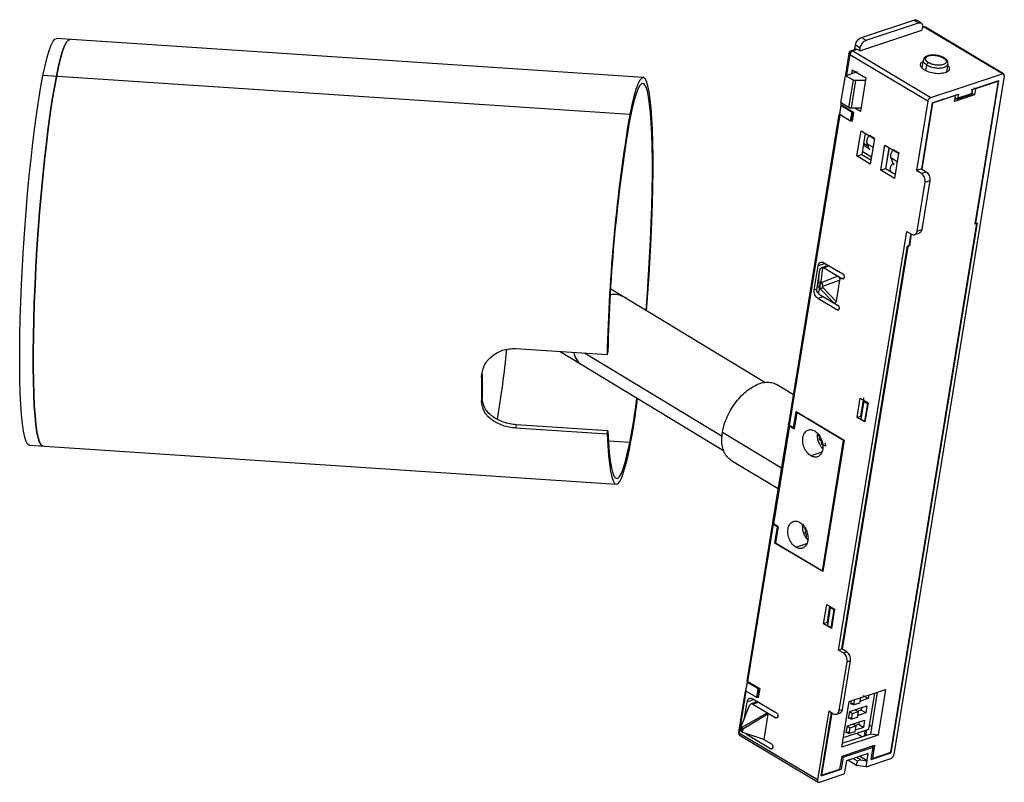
# Paper-space layout '_Isométrica' of a CAD drawing. Header units: millimetres. Extents: x -239 to -94, y -98 to 14.
import ezdxf

# ---------------------------------------------------------------- set-up
doc = ezdxf.new("R2010")
doc.units = ezdxf.units.MM

psp = doc.layouts.new('_Isométrica')

# ---------------------------------------------------------------- linework, layer by layer
at = {"color": 7, "linetype": 'Continuous', "lineweight": 25}
for p, q in [((-114.66, 11.74), (-106.93, 14.3)), ((-113.96, 11.33), (-106.23, 13.89)), ((-106.93, 14.3), (-106.23, 13.89)), ((-105.86, 13.87), (-106.56, 14.28)), ((-105.67, 13.24), (-105.74, 12.8)), ((-105.39, 13.24), (-105.69, 13.14)), ((-93.89, 6.39), (-105.39, 13.24)), ((-93.71, 6.38), (-105.2, 13.23)), ((-114.88, 9.78), (-105.74, 12.8)), ((-114.66, 11.74), (-113.96, 11.33)), ((-146.78, 5.83), (-233.21, 11.58)), ((-115.61, 9.97), (-115.5, 10.63)), ((-115.5, 10.63), (-114.81, 10.22)), ((-114.88, 9.78), (-114.81, 10.22)), ((-116.5, 9.39), (-117.01, 6.22)), ((-116.35, 9.2), (-116.83, 6.26)), ((-116.35, 9.68), (-116.38, 9.64)), ((-104.86, 2.34), (-116.35, 9.2)), ((-115.46, 10.02), (-116.16, 9.79)), ((-115.23, 9.98), (-115.93, 9.75)), ((-115.93, 9.75), (-104.43, 2.9)), ((-114.88, 9.78), (-115.23, 9.98)), ((-105.54, 8.41), (-105.73, 7.25)), ((-105.16, 6.84), (-105.02, 7.69)), ((-102.08, 6.67), (-101.89, 7.82)), ((-148.77, 0.4), (-235.2, 6.14)), ((-117.66, 2.1), (-117.01, 6.1)), ((-117.01, 6.1), (-115.24, 6.74)), ((-115.84, 5.47), (-117.01, 6.1)), ((-116.03, 6.99), (-116.12, 6.42)), ((-116.03, 6.99), (-114, 5.78)), ((-93.61, 6.06), (-109.88, -93.82)), ((-104.43, 2.9), (-93.89, 6.39)), ((-116.5, 1.42), (-115.84, 5.47)), ((-116.12, 1.32), (-115.45, 5.38)), ((-114.06, 5.4), (-115.45, 5.38)), ((-114, 5.78), (-114.8, 0.83)), ((-98.25, 4.11), (-94.39, 5.39)), ((-97.89, -15.73), (-94.47, 5.28)), ((-94.47, 5.28), (-97.84, 4.16)), ((-97.81, -15.62), (-94.39, 5.39)), ((-104.23, 2.13), (-100.36, 3.41)), ((-100.8, 3.19), (-104.17, 2.07)), ((-97.99, 3.28), (-100.94, 2.31)), ((-100.94, 2.31), (-100.8, 3.19)), ((-98.33, 3.49), (-100.88, 2.64)), ((-100.88, 2.9), (-100.48, 2.67)), ((-100.36, 3.41), (-100.48, 2.67)), ((-98.37, 3.36), (-100.48, 2.67)), ((-98.46, 4.15), (-98.33, 3.49)), ((-98.37, 3.36), (-98.25, 4.11)), ((-97.99, 3.28), (-98.33, 3.49)), ((-98.08, 4.31), (-97.84, 4.16)), ((-97.84, 4.16), (-97.99, 3.28)), ((-117.84, 0.46), (-117.63, 1.78)), ((-117.84, 0.39), (-117.63, 1.71)), ((-117.7, 1.99), (-117.73, 1.84)), ((-116.5, 1.42), (-117.66, 2.1)), ((-117.63, 1.78), (-117.56, 1.8)), ((-117.63, 1.71), (-117.63, 1.78)), ((-117.63, 1.71), (-116.03, 0.76)), ((-117.56, 1.8), (-115.82, 0.76)), ((-104.86, 2.34), (-106.52, -7.84)), ((-104.23, 2.13), (-105.81, -7.61)), ((-104.17, 2.07), (-105.75, -7.65)), ((-117.96, 0.39), (-125.38, -45.18)), ((-125.24, -45.37), (-117.79, 0.36)), ((-117.84, 0.46), (-117.84, 0.39)), ((-116.24, -0.56), (-117.84, 0.39)), ((-116.24, -0.56), (-116.03, 0.76)), ((-114.63, 1.32), (-116.12, 1.32)), ((-115.89, 0.74), (-116.1, -0.58)), ((-115.82, 0.76), (-116.03, -0.56)), ((-116.03, 0.76), (-115.89, 0.74)), ((-115.89, 0.74), (-115.82, 0.76)), ((-114.8, 0.83), (-115.63, 1.32)), ((-116.1, -0.58), (-116.24, -0.56)), ((-116.03, -0.56), (-116.1, -0.58)), ((-115.31, -5.71), (-114.71, -2)), ((-114.71, -2), (-112.74, -3.17)), ((-114.09, -2.37), (-114.6, -5.47)), ((-113.61, -2.66), (-113.65, -2.92)), ((-112.71, -3.14), (-113.48, -2.68)), ((-113.53, -4.64), (-114.38, -4.13)), ((-113.7, -4.24), (-114.33, -3.86)), ((-113.87, -3.78), (-113.84, -3.9)), ((-113.8, -3.83), (-113.85, -4.15)), ((-113.84, -3.9), (-113.46, -4.8)), ((-112.95, -4.43), (-113.84, -3.9)), ((-112.74, -3.17), (-113.35, -6.89)), ((-111.79, -7.81), (-111.19, -4.1)), ((-111.19, -4.1), (-109.19, -5.29)), ((-115.31, -5.71), (-114.6, -5.47)), ((-113.35, -6.89), (-115.31, -5.71)), ((-114.6, -5.47), (-113.25, -6.28)), ((-113.18, -5.86), (-114.53, -5.06)), ((-110.57, -4.47), (-111.08, -7.57)), ((-111.04, -7.59), (-110.54, -4.49)), ((-109.05, -5.32), (-109.97, -4.78)), ((-109.19, -5.29), (-109.79, -9.01)), ((-110.34, -5.99), (-109.93, -7.03)), ((-109.39, -6.55), (-110.34, -5.99)), ((-110, -6.75), (-109.85, -6.83)), ((-111.79, -7.81), (-111.08, -7.57)), ((-109.79, -9.01), (-111.79, -7.81)), ((-111.08, -7.57), (-109.7, -8.39)), ((-110.1, -8.23), (-110.22, -8.13)), ((-105.81, -7.61), (-106.52, -7.84)), ((-105.81, -8.28), (-106.52, -7.84)), ((-105.81, -7.61), (-105.11, -8.05)), ((-105.81, -8.28), (-105.11, -8.05)), ((-106.44, -16.75), (-105.27, -9.57)), ((-104.56, -9.33), (-105.73, -16.52)), ((-105.27, -9.57), (-104.56, -9.33)), ((-110.32, -93.47), (-97.65, -15.65)), ((-97.6, -15.55), (-110.3, -93.55)), ((-97.65, -15.65), (-97.89, -15.73)), ((-97.81, -15.62), (-97.6, -15.55)), ((-118.01, -78.43), (-107.97, -16.8)), ((-107.97, -16.8), (-107.28, -17.21)), ((-107.37, -17.16), (-107.65, -18.88)), ((-107.31, -17.19), (-107.59, -18.95)), ((-106.82, -17.28), (-106.12, -17.05)), ((-106.44, -16.75), (-105.73, -16.52)), ((-117.52, -78.27), (-107.86, -18.95)), ((-107.83, -19.03), (-117.48, -78.29)), ((-107.86, -18.95), (-107.65, -18.88)), ((-107.59, -18.95), (-107.83, -19.03)), ((-107.59, -18.95), (-107.68, -18.89)), ((-119.99, -21.53), (-121.03, -21.88)), ((-120.19, -21.41), (-117.4, -23.07)), ((-121.6, -25.39), (-121.03, -21.88)), ((-120.85, -22.77), (-121.23, -25.09)), ((-120.85, -22.77), (-121.03, -24.37)), ((-120.76, -22.42), (-120.85, -22.77)), ((-120.4, -22.12), (-120.64, -24.23)), ((-119.76, -21.89), (-120.57, -22.16)), ((-120.24, -22.16), (-119.53, -21.92)), ((-117.52, -23.78), (-120.24, -22.16)), ((-118.64, -22.33), (-118.66, -22.44)), ((-118.27, -22.68), (-118.25, -22.57)), ((-118.18, -22.61), (-118.2, -22.72)), ((-121.06, -24.57), (-121.23, -25.09)), ((-120.64, -24.23), (-120.5, -24.31)), ((-118.12, -23.42), (-120.5, -24.31)), ((-120.31, -24.88), (-117.86, -23.97)), ((-117.86, -23.97), (-118.37, -27.12)), ((-117.31, -23.71), (-117.52, -23.78)), ((-128.89, -39.05), (-151.58, -25.33)), ((-121.6, -25.39), (-121.24, -25.27)), ((-121.23, -25.09), (-121.25, -25.41)), ((-120.8, -25.22), (-121.02, -25.91)), ((-120.87, -26.03), (-118.15, -27.65)), ((-120.66, -25.31), (-120.8, -25.22)), ((-120.66, -25.31), (-118.75, -27.29)), ((-118.37, -27.12), (-120.34, -25.08)), ((-120.35, -26.45), (-121.05, -26.69)), ((-118.26, -28.35), (-121.05, -26.69)), ((-118.06, -28.28), (-118.26, -28.35)), ((-165.56, -34.06), (-152.1, -34.95)), ((-159.03, -34.49), (-134.94, -49.06)), ((-135.17, -46.98), (-155.42, -34.73)), ((-152, -34.45), (-152.1, -34.95)), ((-170.61, -38.27), (-170.52, -37.78)), ((-124.67, -40.84), (-127.15, -39.34)), ((-170.61, -41.81), (-170.52, -41.32)), ((-115.27, -44.18), (-114.81, -41.35)), ((-114.81, -41.35), (-113.68, -42.02)), ((-114.3, -41.81), (-114.73, -44.44)), ((-114.72, -43.96), (-114.34, -41.63)), ((-114.3, -41.81), (-114.29, -41.32)), ((-114.3, -41.81), (-113.77, -42.12)), ((-113.68, -42.02), (-114.14, -44.86)), ((-124.63, -45.73), (-124.24, -43.33)), ((-124.16, -43.47), (-124.55, -45.85)), ((-124.24, -43.33), (-117.18, -47.54)), ((-117.27, -47.59), (-124.16, -43.47)), ((-113.77, -42.12), (-114.2, -44.75)), ((-115.27, -44.18), (-114.77, -44.01)), ((-114.14, -44.86), (-115.27, -44.18)), ((-114.72, -43.96), (-114.73, -44.44)), ((-114.73, -44.44), (-114.2, -44.75)), ((-165.56, -45.77), (-165.46, -45.26)), ((-152.1, -46.66), (-165.56, -45.77)), ((-152, -46.16), (-165.46, -45.26)), ((-152.1, -46.66), (-152, -46.16)), ((-126.43, -51.64), (-135.12, -46.39)), ((-125.39, -45.23), (-127.74, -59.66)), ((-125.25, -45.43), (-127.6, -59.85)), ((-125.25, -45.43), (-124.55, -45.85)), ((-124.63, -45.73), (-125.24, -45.37)), ((-148.77, -47.9), (-151.92, -47.69)), ((-121.1, -46.63), (-120.79, -47.14)), ((-120.81, -47.48), (-120.79, -47.14)), ((-120.81, -47.48), (-120.55, -47.39)), ((-120.55, -47.7), (-120.81, -47.48)), ((-120.52, -48.12), (-120.55, -47.7)), ((-120.39, -66.75), (-117.27, -47.59)), ((-117.18, -47.54), (-120.33, -66.88)), ((-237.19, -48.29), (-150.76, -54.03)), ((-120.5, -49.3), (-122.11, -49.85)), ((-119.96, -48.41), (-120.52, -48.12)), ((-119.98, -48), (-119.96, -48.41)), ((-133.87, -50.47), (-126.93, -54.67)), ((-127.75, -59.71), (-131.54, -83.01)), ((-131.37, -83.05), (-127.61, -59.91)), ((-127.61, -59.91), (-127, -60.27)), ((-126.9, -60.27), (-127.6, -59.85)), ((-127.39, -62.67), (-127, -60.27)), ((-126.9, -60.27), (-127.29, -62.64)), ((-123.27, -60.01), (-123.29, -60.42)), ((-122.82, -60.86), (-123, -60.45)), ((-122.95, -61.13), (-122.82, -60.86)), ((-122.69, -61.05), (-122.95, -61.13)), ((-122.76, -61.44), (-122.95, -61.13)), ((-122.76, -61.44), (-122.82, -61.89)), ((-122.55, -62.2), (-122.82, -61.89)), ((-122.71, -62), (-122.55, -62.21)), ((-120.33, -66.88), (-127.39, -62.67)), ((-127.29, -62.64), (-120.39, -66.75)), ((-124.3, -63.3), (-122.69, -62.75)), ((-120.22, -74.56), (-119.75, -71.73)), ((-119.75, -71.73), (-118.62, -72.4)), ((-119.24, -72.14), (-119.67, -74.78)), ((-119.66, -74.29), (-119.29, -72)), ((-119.24, -72.14), (-118.71, -72.45)), ((-118.71, -72.45), (-119.14, -75.09)), ((-118.62, -72.4), (-119.08, -75.24)), ((-119.71, -74.39), (-120.22, -74.56)), ((-119.08, -75.24), (-120.22, -74.56)), ((-119.66, -74.29), (-119.67, -74.78)), ((-119.67, -74.78), (-119.14, -75.09)), ((-118.01, -78.43), (-117.52, -78.27)), ((-116.82, -78.69), (-117.52, -78.27)), ((-117.31, -78.85), (-118.01, -78.43)), ((-117.31, -78.85), (-116.82, -78.69)), ((-117.93, -87.33), (-116.76, -80.14)), ((-117.44, -87.16), (-116.27, -79.98)), ((-116.76, -80.14), (-116.27, -79.98)), ((-131.66, -84.4), (-131.44, -83.08)), ((-131.66, -84.46), (-131.44, -83.14)), ((-131.44, -83.08), (-131.37, -83.05)), ((-131.44, -83.08), (-131.44, -83.14)), ((-131.44, -83.14), (-129.84, -84.1)), ((-131.37, -83.05), (-129.63, -84.09)), ((-130.06, -85.42), (-129.84, -84.1)), ((-129.63, -84.09), (-129.85, -85.41)), ((-129.84, -84.1), (-129.7, -84.12)), ((-129.7, -84.12), (-129.63, -84.09)), ((-131.78, -84.46), (-132.76, -90.5)), ((-132.45, -89.66), (-131.61, -84.49)), ((-131.66, -84.46), (-131.66, -84.4)), ((-130.06, -85.42), (-131.66, -84.46)), ((-129.92, -85.43), (-130.06, -85.42)), ((-129.7, -84.12), (-129.92, -85.43)), ((-129.85, -85.41), (-129.92, -85.43)), ((-116.45, -85.98), (-111.1, -84.21)), ((-114.78, -85.35), (-114.93, -86.23)), ((-113.67, -85.58), (-114.37, -85.16)), ((-113.58, -85.04), (-113.67, -85.58)), ((-112.74, -84.76), (-113.62, -90.13)), ((-112.31, -84.62), (-113.32, -90.79)), ((-111.1, -84.21), (-112.2, -90.93)), ((-131.16, -86.66), (-132.39, -89.75)), ((-131.87, -88.43), (-131.48, -86.06)), ((-130.78, -85.83), (-131.48, -86.06)), ((-130.14, -86.12), (-130.87, -86.36)), ((-130.69, -85.58), (-130.78, -85.83)), ((-130.64, -85.6), (-127.16, -87.68)), ((-129.91, -86.15), (-130.62, -86.39)), ((-130.62, -86.39), (-127.27, -88.38)), ((-128.98, -86.59), (-128.99, -86.7)), ((-117.54, -92.7), (-116.45, -85.98)), ((-116.37, -87.47), (-113.84, -86.63)), ((-116.2, -86.41), (-116.12, -85.87)), ((-115.89, -86.31), (-116.2, -86.41)), ((-116.18, -86.27), (-115.77, -86.51)), ((-115.77, -86.51), (-115.63, -85.63)), ((-114.93, -86.23), (-115.77, -86.51)), ((-113.67, -85.58), (-114.95, -86)), ((-114.65, -86.9), (-114.71, -87.27)), ((-113.84, -86.63), (-114.02, -87.69)), ((-128.5, -87.65), (-132.25, -89.83)), ((-128.41, -87.87), (-132.14, -90.05)), ((-128.41, -87.87), (-129.02, -91.59)), ((-127.27, -88.38), (-126.9, -88.26)), ((-119.46, -87.38), (-121.12, -97.55)), ((-120.56, -96.95), (-119.04, -87.63)), ((-119.01, -87.65), (-120.51, -96.85)), ((-119.46, -87.38), (-118.77, -87.79)), ((-118.31, -87.86), (-117.82, -87.7)), ((-117.93, -87.33), (-117.44, -87.16)), ((-116.55, -88.52), (-116.37, -87.47)), ((-116.24, -88.42), (-116.55, -88.52)), ((-116.52, -88.38), (-116.11, -88.62)), ((-116.36, -87.51), (-115.97, -87.74)), ((-116.11, -88.62), (-115.97, -87.74)), ((-115.27, -88.34), (-116.11, -88.62)), ((-115.97, -87.74), (-115.13, -87.46)), ((-115.56, -87.2), (-115.13, -87.46)), ((-114.02, -87.69), (-115.29, -88.11)), ((-115.13, -87.46), (-115.27, -88.34)), ((-114.71, -87.27), (-115.16, -87.42)), ((-114.02, -87.69), (-114.71, -87.27)), ((-132.44, -89.9), (-132.39, -89.75)), ((-132.29, -89.98), (-132.44, -89.9)), ((-132.44, -89.91), (-132.44, -89.9)), ((-132.39, -89.75), (-132.25, -89.83)), ((-132.25, -89.83), (-132.28, -89.93)), ((-132.25, -89.83), (-132.18, -89.98)), ((-116.89, -90.63), (-116.72, -89.58)), ((-116.72, -89.58), (-114.19, -88.74)), ((-116.7, -89.62), (-116.31, -89.85)), ((-116.46, -90.73), (-116.31, -89.85)), ((-116.31, -89.85), (-115.47, -89.57)), ((-115.47, -89.57), (-115.91, -89.31)), ((-115.47, -89.57), (-115.61, -90.45)), ((-114.36, -89.8), (-115.57, -90.2)), ((-115.06, -89.38), (-115.5, -89.53)), ((-115, -89.01), (-115.06, -89.38)), ((-114.36, -89.8), (-115.06, -89.38)), ((-114.19, -88.74), (-114.36, -89.8)), ((-113.24, -89.58), (-113.54, -89.69)), ((-132.62, -90.69), (-132.53, -90.13)), ((-121.12, -97.55), (-132.62, -90.69)), ((-132.52, -91.01), (-121.03, -97.86)), ((-132.29, -89.98), (-132.35, -90.35)), ((-132.28, -89.93), (-132.29, -89.98)), ((-132.14, -90.05), (-132.29, -89.98)), ((-132.24, -89.96), (-132.28, -89.93)), ((-132.18, -89.98), (-132.24, -89.96)), ((-132.14, -90.05), (-132.22, -90.49)), ((-132.22, -90.49), (-132.11, -90.54)), ((-132.18, -89.98), (-132.14, -90.05)), ((-129.02, -91.59), (-132.11, -90.54)), ((-131.5, -90.88), (-131.74, -90.66)), ((-128.02, -92.95), (-131.5, -90.88)), ((-112.2, -90.93), (-117.54, -92.7)), ((-113.32, -90.79), (-117.53, -92.18)), ((-113.62, -90.13), (-117.32, -91.36)), ((-116.58, -90.53), (-116.89, -90.63)), ((-116.87, -90.49), (-116.46, -90.73)), ((-115.61, -90.45), (-116.46, -90.73)), ((-115.3, -90.69), (-114.5, -91.18)), ((-114.13, -90.3), (-114.26, -91.1)), ((-113.92, -90.23), (-114.05, -91.03)), ((-112.2, -90.93), (-113.32, -90.79)), ((-129.02, -91.59), (-127.9, -92.25)), ((-117.49, -94.02), (-112.71, -92.43)), ((-117.36, -94.17), (-112.91, -92.7)), ((-113.2, -94.51), (-112.91, -92.7)), ((-112.91, -92.7), (-113.11, -92.57)), ((-112.71, -92.43), (-113.03, -94.37)), ((-128.02, -92.95), (-127.64, -92.83)), ((-117.81, -95.95), (-117.49, -94.02)), ((-117.36, -94.17), (-117.65, -95.98)), ((-113.64, -93.66), (-116.87, -94.73)), ((-114.79, -94.58), (-115.38, -94.23)), ((-113.81, -94.71), (-114.89, -94.07)), ((-113.95, -95.59), (-113.64, -93.66)), ((-113.2, -94.51), (-110.3, -93.55)), ((-113.03, -94.37), (-110.32, -93.47)), ((-116.87, -94.73), (-117.19, -96.66)), ((-115.35, -95.41), (-116.63, -94.65)), ((-115.25, -94.79), (-115.9, -94.41)), ((-115.35, -95.41), (-115.25, -94.79)), ((-113.95, -95.59), (-115.35, -95.41)), ((-114.79, -94.58), (-115.25, -94.79)), ((-114.79, -94.58), (-113.81, -94.71)), ((-113.95, -95.59), (-110.3, -94.38)), ((-120.84, -97.87), (-117.19, -96.66)), ((-120.56, -96.95), (-117.65, -95.98)), ((-120.51, -96.85), (-117.81, -95.95))]:
    psp.add_line(p, q, dxfattribs=at)
at = {"color": 7, "linetype": 'Continuous', "lineweight": 25, "flags": 128}
for points in [[(-235.2, 6.14), (-234.89, 7.58), (-234.59, 8.82), (-234.29, 9.83), (-233.99, 10.62), (-233.71, 11.18), (-233.44, 11.5), (-233.21, 11.58)], [(-233.21, 6.01), (-232.91, 7.45), (-232.6, 8.69), (-232.3, 9.7), (-232.01, 10.49), (-231.72, 11.05), (-231.45, 11.36), (-231.22, 11.45)], [(-231.22, 11.45), (-231.45, 11.36), (-231.72, 11.05), (-232.01, 10.49), (-232.3, 9.7), (-232.6, 8.69), (-232.91, 7.45), (-233.21, 6.01)], [(-237.19, -48.29), (-237.22, -48.29), (-237.46, -48.12), (-237.68, -47.72), (-237.88, -47.08), (-238.06, -46.21), (-238.22, -45.12), (-238.36, -43.8), (-238.46, -42.29), (-238.55, -40.58), (-238.6, -38.69), (-238.63, -36.64), (-238.63, -34.45), (-238.6, -32.12), (-238.55, -29.68), (-238.46, -27.15), (-238.36, -24.55), (-238.22, -21.9), (-238.06, -19.22), (-237.88, -16.53), (-237.68, -13.86), (-237.46, -11.23), (-237.22, -8.65), (-236.96, -6.15), (-236.69, -3.75), (-236.41, -1.47), (-236.11, 0.68), (-235.81, 2.67), (-235.51, 4.5), (-235.2, 6.14)], [(-235.2, -48.42), (-235.23, -48.42), (-235.47, -48.26), (-235.69, -47.85), (-235.9, -47.21), (-236.08, -46.34), (-236.23, -45.25), (-236.37, -43.94), (-236.48, -42.42), (-236.56, -40.71), (-236.61, -38.83), (-236.64, -36.78), (-236.64, -34.58), (-236.61, -32.25), (-236.56, -29.81), (-236.48, -27.28), (-236.37, -24.68), (-236.23, -22.03), (-236.08, -19.35), (-235.9, -16.67), (-235.69, -14), (-235.47, -11.36), (-235.23, -8.78), (-234.97, -6.28), (-234.7, -3.88), (-234.42, -1.6), (-234.13, 0.55), (-233.83, 2.54), (-233.52, 4.37), (-233.21, 6.01)], [(-233.21, 6.01), (-233.52, 4.37), (-233.83, 2.54), (-234.13, 0.55), (-234.42, -1.6), (-234.7, -3.88), (-234.97, -6.28), (-235.23, -8.78), (-235.47, -11.36), (-235.69, -14), (-235.9, -16.67), (-236.08, -19.35), (-236.23, -22.03), (-236.37, -24.68), (-236.48, -27.28), (-236.56, -29.81), (-236.61, -32.25), (-236.64, -34.58), (-236.64, -36.78), (-236.61, -38.83), (-236.56, -40.71), (-236.48, -42.42), (-236.37, -43.94), (-236.23, -45.25), (-236.08, -46.34), (-235.9, -47.21), (-235.69, -47.85), (-235.47, -48.26), (-235.23, -48.42), (-235.2, -48.42)], [(-146.29, -28.53), (-146.09, -25.92), (-145.91, -23.24), (-145.75, -20.56), (-145.62, -17.91), (-145.51, -15.31), (-145.43, -12.78), (-145.37, -10.34), (-145.34, -8.01), (-145.34, -5.81), (-145.37, -3.76), (-145.43, -1.88), (-145.51, -0.17), (-145.62, 1.35), (-145.75, 2.66), (-145.91, 3.75), (-146.09, 4.62), (-146.29, 5.26), (-146.51, 5.67), (-146.75, 5.83), (-147.01, 5.75), (-147.28, 5.43), (-147.57, 4.88), (-147.86, 4.09), (-148.16, 3.07), (-148.46, 1.84), (-148.77, 0.4)], [(-146.36, -28.48), (-146.36, -28.47), (-146.16, -25.87), (-145.99, -23.26), (-145.84, -20.66), (-145.71, -18.08), (-145.6, -15.56), (-145.52, -13.1), (-145.47, -10.73), (-145.44, -8.47), (-145.44, -6.33), (-145.47, -4.34), (-145.52, -2.51), (-145.6, -0.85), (-145.71, 0.63), (-145.84, 1.9), (-145.99, 2.96), (-146.16, 3.81), (-146.36, 4.43), (-146.58, 4.82), (-146.81, 4.98), (-147.06, 4.91), (-147.32, 4.6), (-147.6, 4.06), (-147.88, 3.29), (-148.18, 2.3), (-148.47, 1.1), (-148.77, -0.3)], [(-152, -46.16), (-151.91, -47.85), (-151.79, -49.33), (-151.64, -50.58), (-151.47, -51.6), (-151.28, -52.37), (-151.06, -52.89), (-150.82, -53.15), (-150.56, -53.16), (-150.29, -52.9), (-150, -52.39), (-149.7, -51.63), (-149.4, -50.62), (-149.09, -49.37), (-148.77, -47.9)], [(-152.1, -46.66), (-152.02, -48.31), (-151.91, -49.78), (-151.77, -51.04), (-151.61, -52.09), (-151.43, -52.92), (-151.23, -53.52), (-151.01, -53.9), (-150.77, -54.03), (-150.51, -53.94), (-150.24, -53.61), (-149.96, -53.05), (-149.67, -52.26), (-149.38, -51.25), (-149.07, -50.02), (-148.77, -48.6)]]:
    psp.add_lwpolyline(points, dxfattribs=at)
at = {"color": 7, "linetype": 'Continuous', "lineweight": 25}
for centre, radius, start, end in [((-105.46, 12.8), 0.5, 59.1754, 108.1635), ((-116, 9.31), 0.5, 108.1761, 133.0432), ((97.05, -40.61), 249.22, 170.5306, 178.7005), ((85.63, -39.71), 237.69, 170.4562, 178.733), ((-151.05, -28.56), 2.49, 60.9669, 103.5096), ((-151.04, -28.54), 2.47, 60.8339, 103.6426), ((-335.98, -16.9), 169.98, 350.6698, 354.1546), ((-154.39, -34.2), 2.66, 189.2309, 235.5175), ((-154.49, -34.27), 2.55, 188.1989, 236.5495), ((3.9, -40.04), 174.53, 179.4189, 180.5811), ((-0.97, -39.55), 169.56, 179.4019, 180.5981), ((-257.48, -26.95), 110.71, 349.0897, 352.5311), ((-262.53, -26.7), 115.85, 349.1043, 352.7123), ((-132.27, -90.58), 0.5, 170.7523, 187.9657)]:
    psp.add_arc(centre, radius, start, end, dxfattribs=at)
for points, knots in [([(-106.93, 14.3), (-106.83, 14.33), (-106.69, 14.36), (-106.6, 14.29), (-106.57, 14.27)], [0, 0, 0, 0, 0.660721, 1, 1, 1, 1]), ([(-105.39, 13.24), (-105.42, 13.26), (-105.49, 13.29), (-105.56, 13.3), (-105.6, 13.28), (-105.61, 13.27)], [0, 0, 0, 0, 0.41904, 0.83808, 1, 1, 1, 1]), ([(-105.2, 13.23), (-105.21, 13.23), (-105.23, 13.25), (-105.29, 13.26), (-105.36, 13.25), (-105.39, 13.24)], [0, 0, 0, 0, 0.068305, 0.534153, 1, 1, 1, 1]), ([(-116.35, 9.2), (-116.39, 9.22), (-116.47, 9.28), (-116.51, 9.36), (-116.49, 9.39), (-116.48, 9.4)], [0, 0, 0, 0, 0.430622, 0.861245, 1, 1, 1, 1]), ([(-116.38, 9.64), (-116.38, 9.64), (-116.42, 9.6), (-116.47, 9.52), (-116.48, 9.43), (-116.49, 9.4)], [0, 0, 0, 0, 0.070282, 0.65345, 1, 1, 1, 1]), ([(-116.34, 9.68), (-116.34, 9.68), (-116.36, 9.67), (-116.36, 9.65), (-116.37, 9.62)], [0, 0, 0, 0, 0.002642, 1, 1, 1, 1]), ([(-116.37, 9.62), (-116.36, 9.59), (-116.36, 9.53), (-116.31, 9.45), (-116.28, 9.4)], [0, 0, 0, 0, 0.494015, 1, 1, 1, 1]), ([(-116.16, 9.78), (-116.15, 9.79), (-116.11, 9.8), (-116.03, 9.8), (-115.96, 9.77), (-115.93, 9.75)], [0, 0, 0, 0, 0.160009, 0.580005, 1, 1, 1, 1]), ([(-115.45, 10.01), (-115.43, 10.02), (-115.35, 10.05), (-115.28, 10.01), (-115.23, 9.98)], [0, 0, 0, 0, 0.405782, 1, 1, 1, 1]), ([(-102.48, 8.73), (-102.49, 8.74), (-102.62, 8.85), (-103.02, 8.99), (-103.62, 9.14), (-104.25, 9.17), (-104.82, 9.09), (-105.23, 8.91), (-105.49, 8.66), (-105.51, 8.48), (-105.52, 8.41)], [0, 0, 0, 0, 0.008094, 0.166551, 0.322908, 0.478791, 0.63668, 0.800599, 0.930002, 1, 1, 1, 1]), ([(-104.77, 8.02), (-104.86, 8.08), (-105.07, 8.23), (-105.2, 8.45), (-105.22, 8.64), (-105.15, 8.79), (-105, 8.92), (-104.77, 9.03), (-104.47, 9.1), (-104.13, 9.13), (-103.79, 9.11), (-103.38, 9.05), (-102.95, 8.93), (-102.7, 8.8), (-102.59, 8.74)], [0, 0, 0, 0, 0.090308, 0.204539, 0.274282, 0.343918, 0.422014, 0.5, 0.578096, 0.656082, 0.725824, 0.795461, 0.909692, 1, 1, 1, 1]), ([(-102.59, 8.74), (-102.49, 8.68), (-102.28, 8.53), (-102.15, 8.32), (-102.13, 8.12), (-102.2, 7.97), (-102.35, 7.84), (-102.59, 7.73), (-102.88, 7.66), (-103.22, 7.64), (-103.56, 7.65), (-103.97, 7.71), (-104.4, 7.83), (-104.65, 7.96), (-104.77, 8.02)], [0, 0, 0, 0, 0.090308, 0.204539, 0.274282, 0.343918, 0.422014, 0.5, 0.578096, 0.656082, 0.725824, 0.795461, 0.909692, 1, 1, 1, 1]), ([(-101.89, 7.85), (-101.9, 7.96), (-101.9, 8.19), (-102.12, 8.49), (-102.35, 8.65), (-102.46, 8.73)], [0, 0, 0, 0, 0.315453, 0.640509, 1, 1, 1, 1]), ([(-102.33, 6.53), (-102.55, 6.48), (-102.99, 6.38), (-103.84, 6.42), (-104.67, 6.6), (-105.38, 6.91), (-105.85, 7.3), (-106, 7.71), (-105.9, 8.02), (-105.66, 8.14), (-105.58, 8.18)], [0, 0, 0, 0, 0.1341766, 0.2683532, 0.4025298, 0.5367064, 0.670883, 0.8050595, 0.9392361, 1, 1, 1, 1]), ([(-105.52, 8.41), (-105.53, 8.39), (-105.6, 8.27), (-105.45, 8), (-105.16, 7.79), (-105.02, 7.69)], [0, 0, 0, 0, 0.08327, 0.541635, 1, 1, 1, 1]), ([(-105.02, 7.69), (-105.01, 7.72), (-105, 7.77), (-104.96, 7.84), (-104.93, 7.89), (-104.89, 7.94), (-104.83, 7.99), (-104.79, 8.01), (-104.77, 8.02)], [0, 0, 0, 0, 0.239457, 0.368361, 0.5, 0.631639, 0.760543, 1, 1, 1, 1]), ([(-105.02, 7.69), (-104.83, 7.59), (-104.45, 7.4), (-103.72, 7.25), (-103.01, 7.22), (-102.4, 7.33), (-101.99, 7.55), (-101.93, 7.75), (-101.91, 7.84)], [0, 0, 0, 0, 0.170117, 0.340234, 0.510351, 0.680468, 0.850586, 1, 1, 1, 1]), ([(-101.93, 7.6), (-101.91, 7.58), (-101.72, 7.44), (-101.67, 7.14), (-101.8, 6.77), (-102.16, 6.61), (-102.33, 6.53)], [0, 0, 0, 0, 0.046127, 0.364085, 0.682042, 1, 1, 1, 1]), ([(-105.73, -16.52), (-105.76, -16.62), (-105.82, -16.84), (-105.98, -17.01), (-106.09, -17.03), (-106.12, -17.03)], [0, 0, 0, 0, 0.431571, 0.863142, 1, 1, 1, 1]), ([(-120.76, -22.42), (-120.74, -22.38), (-120.71, -22.29), (-120.63, -22.2), (-120.53, -22.13), (-120.44, -22.12), (-120.4, -22.12)], [0, 0, 0, 0, 0.246269, 0.495577, 0.752325, 1, 1, 1, 1]), ([(-120.4, -22.12), (-120.37, -22.12), (-120.31, -22.12), (-120.26, -22.14), (-120.24, -22.16)], [0, 0, 0, 0, 0.508197, 1, 1, 1, 1]), ([(-119.76, -21.9), (-119.73, -21.89), (-119.66, -21.86), (-119.58, -21.9), (-119.53, -21.92)], [0, 0, 0, 0, 0.405782, 1, 1, 1, 1]), ([(-121.03, -24.37), (-121.03, -24.39), (-121.03, -24.42), (-121.04, -24.46), (-121.04, -24.49), (-121.05, -24.52), (-121.06, -24.55), (-121.06, -24.56), (-121.06, -24.57)], [0, 0, 0, 0, 0.257753, 0.378401, 0.499843, 0.62024, 0.740489, 1, 1, 1, 1]), ([(-120.64, -24.23), (-120.68, -24.32), (-120.76, -24.51), (-120.82, -24.78), (-120.84, -25.04), (-120.81, -25.16), (-120.8, -25.22)], [0, 0, 0, 0, 0.254394, 0.5, 0.745503, 1, 1, 1, 1]), ([(-120.66, -25.31), (-120.69, -25.23), (-120.76, -25.09), (-120.76, -24.82), (-120.67, -24.55), (-120.56, -24.39), (-120.5, -24.31)], [0, 0, 0, 0, 0.254992, 0.5, 0.744904, 1, 1, 1, 1]), ([(-118.12, -23.42), (-118.07, -23.45), (-118.01, -23.5), (-117.93, -23.58), (-117.89, -23.65), (-117.86, -23.73), (-117.84, -23.83), (-117.85, -23.91), (-117.86, -23.97)], [0, 0, 0, 0, 0.283394, 0.406511, 0.523045, 0.634879, 0.747883, 1, 1, 1, 1]), ([(-121.02, -25.91), (-121.05, -25.88), (-121.12, -25.81), (-121.19, -25.68), (-121.24, -25.54), (-121.24, -25.45), (-121.25, -25.41)], [0, 0, 0, 0, 0.234568, 0.504174, 0.753949, 1, 1, 1, 1]), ([(-120.87, -26.03), (-120.89, -26.01), (-120.94, -25.98), (-120.99, -25.94), (-121.02, -25.91)], [0, 0, 0, 0, 0.491814, 1, 1, 1, 1]), ([(-120.34, -25.08), (-120.36, -25.06), (-120.38, -25.04), (-120.39, -24.99), (-120.39, -24.96), (-120.38, -24.94), (-120.36, -24.91), (-120.33, -24.89), (-120.31, -24.88)], [0, 0, 0, 0, 0.2722841, 0.3879694, 0.4997426, 0.6104186, 0.7256476, 1, 1, 1, 1]), ([(-118.37, -27.12), (-118.38, -27.17), (-118.4, -27.25), (-118.45, -27.31), (-118.49, -27.34), (-118.55, -27.35), (-118.63, -27.35), (-118.7, -27.31), (-118.75, -27.29)], [0, 0, 0, 0, 0.250551, 0.363931, 0.476694, 0.592093, 0.714784, 1, 1, 1, 1]), ([(-170.61, -38.27), (-170.53, -37.7), (-170.37, -36.57), (-169.19, -35.13), (-167.81, -34.35), (-166.54, -34.05), (-165.89, -34.06), (-165.56, -34.06)], [0, 0, 0, 0, 0.249684, 0.499234, 0.748576, 0.873975, 1, 1, 1, 1]), ([(-135.12, -46.39), (-135.04, -46.01), (-134.88, -45.25), (-134.43, -44.09), (-133.85, -42.95), (-133.13, -41.9), (-132.31, -40.95), (-131.42, -40.16), (-130.5, -39.55), (-129.57, -39.15), (-128.68, -38.96), (-127.88, -39.03), (-127.36, -39.17), (-127.16, -39.34), (-127.15, -39.34)], [0, 0, 0, 0, 0.09054, 0.18108, 0.271621, 0.362161, 0.452701, 0.543241, 0.633781, 0.724321, 0.814862, 0.905402, 0.995942, 1, 1, 1, 1]), ([(-165.56, -45.77), (-165.88, -45.73), (-166.54, -45.66), (-167.8, -45.31), (-169.19, -44.58), (-170.37, -43.32), (-170.53, -42.31), (-170.61, -41.81)], [0, 0, 0, 0, 0.125257, 0.250897, 0.500399, 0.749788, 1, 1, 1, 1]), ([(-165.46, -45.26), (-165.78, -45.23), (-166.43, -45.16), (-167.7, -44.81), (-169.09, -44.09), (-170.27, -42.83), (-170.43, -41.82), (-170.52, -41.32)], [0, 0, 0, 0, 0.122583, 0.250895, 0.500399, 0.74979, 1, 1, 1, 1]), ([(-133.87, -50.46), (-134.06, -50.32), (-134.46, -50.03), (-134.88, -49.34), (-135.15, -48.49), (-135.25, -47.5), (-135.16, -46.76), (-135.12, -46.39)], [0, 0, 0, 0, 0.192764, 0.394573, 0.596382, 0.798191, 1, 1, 1, 1]), ([(-125.38, -45.18), (-125.38, -45.18), (-125.39, -45.21), (-125.36, -45.28), (-125.28, -45.34), (-125.24, -45.37)], [0, 0, 0, 0, 0.080763, 0.540381, 1, 1, 1, 1]), ([(-125.39, -45.24), (-125.39, -45.23), (-125.39, -45.22), (-125.38, -45.2), (-125.37, -45.18)], [0, 0, 0, 0, 0.10821, 1, 1, 1, 1]), ([(-120.36, -48.75), (-120.43, -48.67), (-120.6, -48.5), (-120.8, -48.17), (-121, -47.72), (-121.13, -47.18), (-121.11, -46.8), (-121.1, -46.63)], [0, 0, 0, 0, 0.147916, 0.327571, 0.493205, 0.776241, 1, 1, 1, 1]), ([(-127.74, -59.72), (-127.75, -59.72), (-127.76, -59.75), (-127.72, -59.83), (-127.65, -59.88), (-127.61, -59.91)], [0, 0, 0, 0, 0.080715, 0.540358, 1, 1, 1, 1]), ([(-127.74, -59.65), (-127.74, -59.67), (-127.74, -59.71), (-127.7, -59.78), (-127.63, -59.83), (-127.6, -59.85)], [0, 0, 0, 0, 0.207326, 0.634723, 1, 1, 1, 1]), ([(-123.3, -60.43), (-123.3, -60.42), (-123.32, -60.27), (-123.3, -60.13), (-123.28, -60.01)], [0, 0, 0, 0, 0.065679, 1, 1, 1, 1]), ([(-122.82, -61.89), (-122.91, -61.74), (-123.12, -61.4), (-123.27, -60.88), (-123.29, -60.54), (-123.3, -60.43)], [0, 0, 0, 0, 0.339027, 0.767866, 1, 1, 1, 1]), ([(-130.62, -86.39), (-130.64, -86.37), (-130.69, -86.35), (-130.79, -86.34), (-130.93, -86.37), (-131.07, -86.48), (-131.13, -86.6), (-131.16, -86.66)], [0, 0, 0, 0, 0.124286, 0.245488, 0.499368, 0.744748, 1, 1, 1, 1]), ([(-130.14, -86.13), (-130.11, -86.12), (-130.04, -86.09), (-129.96, -86.13), (-129.91, -86.15)], [0, 0, 0, 0, 0.405782, 1, 1, 1, 1]), ([(-128.5, -87.65), (-128.48, -87.66), (-128.46, -87.68), (-128.44, -87.71), (-128.42, -87.74), (-128.41, -87.77), (-128.41, -87.82), (-128.41, -87.85), (-128.41, -87.87)], [0, 0, 0, 0, 0.256634, 0.370403, 0.481659, 0.594705, 0.715703, 1, 1, 1, 1]), ([(-117.82, -87.68), (-117.8, -87.68), (-117.68, -87.66), (-117.53, -87.48), (-117.47, -87.27), (-117.44, -87.16)], [0, 0, 0, 0, 0.1368576, 0.5684288, 1, 1, 1, 1]), ([(-132.76, -90.5), (-132.76, -90.5), (-132.77, -90.52), (-132.75, -90.57), (-132.71, -90.63), (-132.65, -90.67), (-132.62, -90.69)], [0, 0, 0, 0, 0.028731, 0.352488, 0.676244, 1, 1, 1, 1]), ([(-132.49, -91.02), (-132.54, -90.99), (-132.63, -90.93), (-132.68, -90.83), (-132.71, -90.78)], [0, 0, 0, 0, 0.505981, 1, 1, 1, 1]), ([(-132.22, -90.49), (-132.24, -90.47), (-132.3, -90.44), (-132.33, -90.38), (-132.35, -90.35)], [0, 0, 0, 0, 0.481354, 1, 1, 1, 1])]:
    psp.add_open_spline(points, degree=3, knots=knots, dxfattribs=at)
for points in [[(-106.23, 13.89), (-106.14, 13.91), (-105.96, 13.94), (-105.76, 13.81), (-105.65, 13.58), (-105.66, 13.35), (-105.67, 13.24)], [(-115.5, 10.63), (-115.48, 10.75), (-115.42, 10.99), (-115.21, 11.33), (-114.94, 11.61), (-114.75, 11.7), (-114.66, 11.74)], [(-114.81, 10.22), (-114.78, 10.34), (-114.72, 10.57), (-114.51, 10.92), (-114.24, 11.2), (-114.06, 11.28), (-113.96, 11.33)], [(-116.28, 9.4), (-116.3, 9.37), (-116.33, 9.3), (-116.35, 9.23), (-116.35, 9.2)], [(-115.93, 9.75), (-115.96, 9.74), (-116.03, 9.71), (-116.13, 9.63), (-116.22, 9.53), (-116.26, 9.45), (-116.28, 9.4)], [(-93.61, 6.06), (-93.61, 6.12), (-93.6, 6.23), (-93.66, 6.35), (-93.76, 6.41), (-93.85, 6.4), (-93.89, 6.39)], [(-115.45, 5.38), (-115.49, 5.38), (-115.56, 5.38), (-115.66, 5.4), (-115.76, 5.43), (-115.81, 5.45), (-115.84, 5.47)], [(-104.86, 2.34), (-104.84, 2.4), (-104.81, 2.52), (-104.71, 2.69), (-104.58, 2.83), (-104.48, 2.87), (-104.43, 2.9)], [(-116.12, 1.32), (-116.15, 1.32), (-116.22, 1.33), (-116.32, 1.35), (-116.42, 1.38), (-116.47, 1.41), (-116.5, 1.42)], [(-113.59, -2.83), (-113.64, -2.9), (-113.75, -3.05), (-113.85, -3.31), (-113.9, -3.56), (-113.88, -3.7), (-113.87, -3.78)], [(-110.37, -5.68), (-110.37, -5.74), (-110.38, -5.85), (-110.35, -5.94), (-110.34, -5.99)], [(-110.2, -5.14), (-110.24, -5.23), (-110.33, -5.41), (-110.35, -5.59), (-110.37, -5.68)], [(-109.97, -4.78), (-110.01, -4.83), (-110.1, -4.94), (-110.16, -5.07), (-110.2, -5.14)], [(-110.22, -8.13), (-110.26, -8.1), (-110.32, -8.04), (-110.38, -7.9), (-110.4, -7.72), (-110.39, -7.53), (-110.34, -7.33), (-110.25, -7.12), (-110.14, -6.92), (-110.04, -6.8), (-110, -6.75)], [(-105.27, -9.57), (-105.26, -9.45), (-105.24, -9.21), (-105.35, -8.82), (-105.55, -8.49), (-105.72, -8.35), (-105.81, -8.28)], [(-105.11, -8.05), (-105.02, -8.11), (-104.84, -8.25), (-104.65, -8.59), (-104.54, -8.97), (-104.56, -9.21), (-104.56, -9.33)], [(-107.28, -17.21), (-107.18, -17.25), (-107, -17.34), (-106.73, -17.27), (-106.52, -17.08), (-106.47, -16.86), (-106.44, -16.75)], [(-121.03, -21.88), (-121, -21.77), (-120.94, -21.55), (-120.73, -21.35), (-120.47, -21.29), (-120.28, -21.37), (-120.19, -21.41)], [(-117.4, -23.07), (-117.37, -23.1), (-117.3, -23.15), (-117.22, -23.29), (-117.17, -23.44), (-117.18, -23.6), (-117.22, -23.72), (-117.3, -23.8), (-117.41, -23.83), (-117.48, -23.79), (-117.52, -23.78)], [(-120.8, -25.22), (-120.84, -25.18), (-120.93, -25.09), (-121.02, -24.93), (-121.07, -24.75), (-121.06, -24.63), (-121.06, -24.57)], [(-121.03, -24.37), (-121.02, -24.35), (-121, -24.32), (-120.91, -24.27), (-120.79, -24.24), (-120.69, -24.23), (-120.64, -24.23)], [(-120.5, -24.31), (-120.49, -24.36), (-120.47, -24.45), (-120.43, -24.6), (-120.37, -24.75), (-120.33, -24.84), (-120.31, -24.88)], [(-121.05, -26.69), (-121.14, -26.62), (-121.32, -26.48), (-121.51, -26.14), (-121.63, -25.76), (-121.61, -25.51), (-121.6, -25.39)], [(-120.34, -25.08), (-120.37, -25.11), (-120.44, -25.17), (-120.53, -25.23), (-120.61, -25.28), (-120.64, -25.3), (-120.66, -25.31)], [(-118.15, -27.65), (-118.11, -27.67), (-118.04, -27.73), (-117.96, -27.86), (-117.92, -28.02), (-117.92, -28.17), (-117.96, -28.29), (-118.04, -28.37), (-118.15, -28.4), (-118.23, -28.37), (-118.26, -28.35)], [(-122.11, -49.85), (-122.29, -49.71), (-122.66, -49.42), (-123.08, -48.71), (-123.3, -47.91), (-123.3, -47.12), (-123.07, -46.47), (-122.65, -46.06), (-122.09, -45.92), (-121.7, -46.09), (-121.51, -46.18)], [(-121.51, -46.18), (-121.32, -46.32), (-120.95, -46.6), (-120.54, -47.31), (-120.31, -48.11), (-120.32, -48.9), (-120.55, -49.55), (-120.97, -49.97), (-121.52, -50.1), (-121.91, -49.93), (-122.11, -49.85)], [(-124.3, -63.3), (-124.48, -63.16), (-124.85, -62.88), (-125.27, -62.16), (-125.49, -61.37), (-125.49, -60.58), (-125.26, -59.92), (-124.84, -59.51), (-124.28, -59.38), (-123.9, -59.55), (-123.7, -59.63)], [(-123.7, -59.63), (-123.51, -59.77), (-123.14, -60.06), (-122.73, -60.77), (-122.5, -61.57), (-122.51, -62.36), (-122.74, -63.01), (-123.16, -63.42), (-123.71, -63.56), (-124.1, -63.39), (-124.3, -63.3)], [(-116.76, -80.14), (-116.75, -80.02), (-116.73, -79.78), (-116.85, -79.39), (-117.04, -79.05), (-117.22, -78.92), (-117.31, -78.85)], [(-116.27, -79.98), (-116.26, -79.86), (-116.24, -79.62), (-116.36, -79.23), (-116.55, -78.89), (-116.73, -78.75), (-116.82, -78.69)], [(-131.48, -86.06), (-131.45, -85.96), (-131.39, -85.74), (-131.19, -85.54), (-130.92, -85.48), (-130.74, -85.56), (-130.64, -85.6)], [(-126.94, -88.2), (-126.95, -88.24), (-126.97, -88.33), (-127.06, -88.4), (-127.16, -88.43), (-127.24, -88.4), (-127.27, -88.38)], [(-127.16, -87.68), (-127.12, -87.71), (-127.05, -87.76), (-126.97, -87.9), (-126.93, -88.05), (-126.93, -88.15), (-126.94, -88.2)], [(-118.77, -87.79), (-118.67, -87.83), (-118.49, -87.91), (-118.22, -87.85), (-118.02, -87.65), (-117.96, -87.44), (-117.93, -87.33)], [(-132.35, -90.35), (-132.37, -90.32), (-132.4, -90.25), (-132.44, -90.13), (-132.45, -90.02), (-132.44, -89.95), (-132.44, -89.91)], [(-132.49, -91.02), (-132.51, -91.01), (-132.56, -90.99), (-132.61, -90.91), (-132.63, -90.81), (-132.62, -90.73), (-132.62, -90.69)], [(-127.68, -92.77), (-127.69, -92.81), (-127.72, -92.9), (-127.8, -92.98), (-127.91, -93), (-127.98, -92.97), (-128.02, -92.95)], [(-127.9, -92.25), (-127.87, -92.28), (-127.8, -92.33), (-127.72, -92.47), (-127.67, -92.62), (-127.68, -92.72), (-127.68, -92.77)], [(-110.3, -94.38), (-110.25, -94.36), (-110.16, -94.31), (-110.02, -94.17), (-109.92, -94), (-109.89, -93.88), (-109.88, -93.82)], [(-121.12, -97.55), (-121.13, -97.6), (-121.13, -97.72), (-121.08, -97.83), (-120.98, -97.9), (-120.89, -97.88), (-120.84, -97.87)]]:
    psp.add_open_spline(points, degree=3, dxfattribs=at)

doc.saveas('drawing.dxf')
